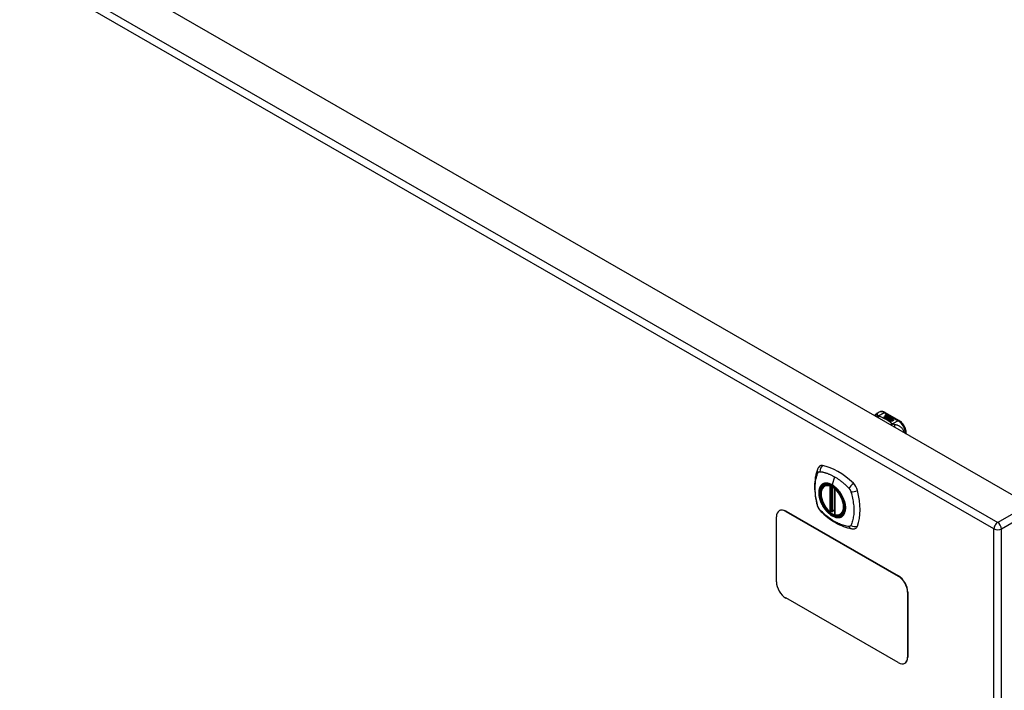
# Model space of a CAD drawing. Header units: inches. Extents: x 435.6 to 512.6, y 168.1 to 236.8.
# Tile 4 of 10: x 455.1 to 473.7, y 211.4 to 224.1. Entities that reach past the tile are written whole.
import ezdxf

# ---------------------------------------------------------------- set-up
doc = ezdxf.new("R2010")
doc.units = ezdxf.units.IN
doc.header["$MEASUREMENT"] = 0
doc.layers.add('Visible Edges(ANSI)', color=7, linetype='Continuous', lineweight=25)
doc.layers.add('Visible Tangent Edges(ANSI)', color=7, linetype='Continuous', lineweight=25)

msp = doc.modelspace()

# ---------------------------------------------------------------- linework, layer by layer
at = {"layer": 'Visible Edges(ANSI)'}
for p, q in [((436.276, 236.783), (474.18, 214.955)), ((471.308, 216.676), (471.348, 216.699)), ((471.466, 216.691), (471.73, 216.539)), ((471.467, 216.643), (471.486, 216.65)), ((471.486, 216.648), (471.467, 216.641)), ((471.47, 216.636), (471.47, 216.634)), ((471.492, 216.646), (471.473, 216.639)), ((471.486, 216.65), (471.492, 216.646)), ((471.486, 216.65), (471.486, 216.648)), ((471.491, 216.646), (471.486, 216.648)), ((471.508, 216.637), (471.489, 216.63)), ((471.49, 216.636), (471.502, 216.641)), ((471.502, 216.639), (471.49, 216.634)), ((471.49, 216.636), (471.49, 216.634)), ((471.502, 216.641), (471.508, 216.637)), ((471.502, 216.641), (471.502, 216.639)), ((471.507, 216.637), (471.502, 216.639)), ((471.439, 216.602), (471.477, 216.624)), ((471.453, 216.594), (471.439, 216.602)), ((471.477, 216.622), (471.441, 216.601)), ((471.491, 216.616), (471.453, 216.594)), ((471.455, 216.593), (471.493, 216.615)), ((471.469, 216.585), (471.455, 216.593)), ((471.493, 216.613), (471.457, 216.592)), ((471.512, 216.61), (471.469, 216.585)), ((471.471, 216.584), (471.518, 216.61)), ((471.503, 216.565), (471.471, 216.584)), ((471.516, 216.608), (471.473, 216.583)), ((471.477, 216.624), (471.477, 216.622)), ((471.479, 216.633), (471.479, 216.631)), ((471.479, 216.631), (471.479, 216.63)), ((471.486, 216.627), (471.486, 216.625)), ((471.489, 216.621), (471.486, 216.619)), ((471.486, 216.619), (471.491, 216.616)), ((471.486, 216.619), (471.486, 216.618)), ((471.49, 216.615), (471.486, 216.618)), ((471.524, 216.597), (471.486, 216.576)), ((471.486, 216.576), (471.526, 216.579)), ((471.486, 216.576), (471.486, 216.575)), ((471.526, 216.578), (471.487, 216.574)), ((471.489, 216.619), (471.494, 216.621)), ((471.494, 216.616), (471.489, 216.619)), ((471.494, 216.62), (471.49, 216.618)), ((471.494, 216.621), (471.492, 216.622)), ((471.493, 216.615), (471.504, 216.609)), ((471.493, 216.615), (471.493, 216.613)), ((471.504, 216.607), (471.493, 216.613)), ((471.524, 216.628), (471.494, 216.616)), ((471.494, 216.621), (471.494, 216.62)), ((471.497, 216.614), (471.521, 216.615)), ((471.504, 216.61), (471.497, 216.614)), ((471.521, 216.613), (471.499, 216.613)), ((471.522, 216.569), (471.503, 216.565)), ((471.519, 216.611), (471.504, 216.61)), ((471.504, 216.609), (471.512, 216.61)), ((471.504, 216.609), (471.504, 216.607)), ((471.509, 216.608), (471.504, 216.607)), ((471.506, 216.627), (471.518, 216.632)), ((471.518, 216.63), (471.506, 216.625)), ((471.518, 216.61), (471.513, 216.604)), ((471.513, 216.604), (471.524, 216.597)), ((471.513, 216.604), (471.513, 216.602)), ((471.522, 216.597), (471.513, 216.602)), ((471.515, 216.604), (471.52, 216.611)), ((471.523, 216.599), (471.515, 216.604)), ((471.52, 216.609), (471.516, 216.603)), ((471.518, 216.632), (471.524, 216.628)), ((471.518, 216.632), (471.518, 216.63)), ((471.523, 216.627), (471.518, 216.63)), ((471.518, 216.557), (471.522, 216.569)), ((471.522, 216.567), (471.518, 216.557)), ((471.581, 216.521), (471.518, 216.557)), ((471.52, 216.611), (471.519, 216.611)), ((471.52, 216.611), (471.52, 216.609)), ((471.521, 216.615), (471.528, 216.626)), ((471.528, 216.625), (471.521, 216.613)), ((471.521, 216.615), (471.521, 216.613)), ((471.522, 216.569), (471.522, 216.567)), ((471.529, 216.61), (471.523, 216.599)), ((471.526, 216.579), (471.531, 216.593)), ((471.531, 216.591), (471.526, 216.578)), ((471.526, 216.579), (471.526, 216.578)), ((471.528, 216.626), (471.535, 216.622)), ((471.528, 216.626), (471.528, 216.625)), ((471.534, 216.621), (471.528, 216.625)), ((471.554, 216.611), (471.529, 216.61)), ((471.535, 216.622), (471.53, 216.615)), ((471.53, 216.615), (471.531, 216.614)), ((471.53, 216.615), (471.53, 216.613)), ((471.531, 216.612), (471.53, 216.613)), ((471.531, 216.614), (471.546, 216.616)), ((471.546, 216.614), (471.531, 216.612)), ((471.531, 216.614), (471.531, 216.612)), ((471.531, 216.593), (471.531, 216.591)), ((471.542, 216.572), (471.534, 216.548)), ((471.534, 216.548), (471.549, 216.556)), ((471.534, 216.548), (471.534, 216.547)), ((471.549, 216.554), (471.536, 216.547)), ((471.539, 216.596), (471.539, 216.594)), ((471.542, 216.605), (471.542, 216.603)), ((471.542, 216.605), (471.559, 216.595)), ((471.559, 216.593), (471.542, 216.603)), ((471.565, 216.574), (471.542, 216.572)), ((471.554, 216.593), (471.543, 216.6)), ((471.546, 216.616), (471.554, 216.611)), ((471.546, 216.616), (471.546, 216.614)), ((471.551, 216.611), (471.546, 216.614)), ((471.549, 216.587), (471.546, 216.582)), ((471.546, 216.582), (471.582, 216.585)), ((471.58, 216.584), (471.546, 216.58)), ((471.546, 216.582), (471.546, 216.58)), ((471.549, 216.556), (471.596, 216.529)), ((471.549, 216.556), (471.549, 216.554)), ((471.594, 216.528), (471.549, 216.554)), ((471.551, 216.606), (471.555, 216.609)), ((471.551, 216.557), (471.566, 216.566)), ((471.598, 216.53), (471.551, 216.557)), ((471.555, 216.607), (471.553, 216.606)), ((471.566, 216.564), (471.553, 216.556)), ((471.554, 216.593), (471.554, 216.591)), ((471.555, 216.609), (471.555, 216.607)), ((471.559, 216.595), (471.559, 216.593)), ((471.582, 216.575), (471.561, 216.571)), ((471.561, 216.571), (471.565, 216.574)), ((471.563, 216.598), (471.563, 216.597)), ((471.565, 216.573), (471.563, 216.572)), ((471.565, 216.574), (471.565, 216.573)), ((471.566, 216.566), (471.613, 216.539)), ((471.566, 216.566), (471.566, 216.564)), ((471.612, 216.538), (471.566, 216.564)), ((471.569, 216.567), (471.582, 216.575)), ((471.615, 216.54), (471.569, 216.567)), ((471.582, 216.573), (471.57, 216.566)), ((471.582, 216.585), (471.576, 216.581)), ((471.576, 216.581), (471.619, 216.582)), ((471.576, 216.581), (471.576, 216.579)), ((471.609, 216.58), (471.576, 216.579)), ((471.596, 216.529), (471.581, 216.521)), ((471.582, 216.575), (471.582, 216.573)), ((471.619, 216.582), (471.584, 216.575)), ((471.584, 216.575), (471.63, 216.549)), ((471.584, 216.575), (471.584, 216.574)), ((471.629, 216.548), (471.584, 216.574)), ((471.613, 216.539), (471.598, 216.53)), ((471.63, 216.549), (471.615, 216.54)), ((471.861, 216.29), (471.861, 216.312)), ((470.319, 215.309), (470.33, 215.315)), ((470.514, 215.249), (470.514, 214.77)), ((469.469, 214.838), (469.464, 214.835)), ((469.589, 214.823), (471.71, 213.601)), ((469.593, 214.825), (471.715, 213.604)), ((470.445, 214.826), (470.431, 214.818)), ((470.46, 214.823), (470.458, 214.825)), ((470.514, 214.846), (470.473, 214.822)), ((469.412, 213.494), (469.412, 214.72)), ((470.632, 214.767), (470.642, 214.773)), ((471.887, 213.295), (471.887, 212.069)), ((471.891, 213.298), (471.891, 212.071)), ((471.71, 211.966), (469.589, 213.188)), ((471.839, 211.956), (471.835, 211.954))]:
    msp.add_line(p, q, dxfattribs=at)
at = {"layer": 'Visible Edges(ANSI)', "flags": 128}
for points in [[(471.266, 216.633), (471.274, 216.646), (471.284, 216.657), (471.295, 216.667), (471.308, 216.676)], [(471.466, 216.691), (471.452, 216.698), (471.437, 216.704), (471.422, 216.708), (471.407, 216.711), (471.392, 216.711), (471.377, 216.71), (471.362, 216.705), (471.348, 216.699)], [(471.861, 216.312), (471.861, 216.328), (471.859, 216.344), (471.855, 216.361), (471.851, 216.377), (471.846, 216.394), (471.839, 216.41), (471.832, 216.426), (471.823, 216.441), (471.814, 216.456), (471.804, 216.471), (471.793, 216.485), (471.782, 216.497), (471.77, 216.509), (471.757, 216.52), (471.744, 216.53), (471.73, 216.539)], [(470.185, 215.618), (470.178, 215.597), (470.171, 215.577), (470.166, 215.559), (470.161, 215.54), (470.157, 215.522), (470.153, 215.502), (470.145, 215.462), (470.14, 215.421), (470.136, 215.38), (470.133, 215.337), (470.133, 215.294), (470.133, 215.251), (470.136, 215.207), (470.14, 215.162), (470.145, 215.117), (470.152, 215.072), (470.16, 215.026), (470.17, 214.981), (470.176, 214.958), (470.179, 214.946), (470.182, 214.932)], [(470.224, 215.675), (470.21, 215.661), (470.2, 215.647), (470.192, 215.633), (470.185, 215.618)], [(470.418, 214.819), (470.404, 214.831), (470.39, 214.845), (470.377, 214.859), (470.364, 214.874), (470.351, 214.89), (470.339, 214.906), (470.328, 214.923), (470.317, 214.94), (470.307, 214.958), (470.298, 214.976), (470.289, 214.994), (470.282, 215.013), (470.275, 215.032), (470.269, 215.05), (470.263, 215.069), (470.259, 215.088), (470.255, 215.106), (470.253, 215.124), (470.251, 215.142), (470.251, 215.159), (470.251, 215.176), (470.253, 215.192), (470.255, 215.208), (470.258, 215.222), (470.262, 215.237), (470.268, 215.25), (470.274, 215.263), (470.281, 215.274), (470.289, 215.285), (470.299, 215.294), (470.309, 215.302), (470.319, 215.309)], [(470.573, 215.228), (470.592, 215.206), (470.609, 215.183), (470.626, 215.158), (470.641, 215.133), (470.655, 215.107), (470.668, 215.081), (470.679, 215.054), (470.689, 215.028)], [(470.182, 214.932), (470.187, 214.919), (470.192, 214.905), (470.198, 214.893), (470.204, 214.881), (470.212, 214.869), (470.22, 214.857), (470.228, 214.846), (470.238, 214.836)], [(470.238, 214.836), (470.248, 214.826), (470.257, 214.817), (470.275, 214.8), (470.309, 214.77), (470.344, 214.74), (470.38, 214.711), (470.416, 214.684), (470.453, 214.658), (470.49, 214.634), (470.527, 214.612), (470.564, 214.591), (470.602, 214.572), (470.64, 214.555), (470.678, 214.54), (470.717, 214.526), (470.755, 214.514), (470.793, 214.505), (470.812, 214.5), (470.822, 214.498), (470.833, 214.496)], [(470.458, 214.825), (470.455, 214.826), (470.452, 214.827), (470.448, 214.827), (470.445, 214.826)], [(470.632, 214.767), (470.62, 214.761), (470.607, 214.756), (470.594, 214.753), (470.581, 214.752), (470.566, 214.751), (470.552, 214.752), (470.537, 214.755), (470.522, 214.759)], [(470.833, 214.496), (470.849, 214.495), (470.865, 214.495), (470.883, 214.497), (470.901, 214.501)]]:
    msp.add_lwpolyline(points, dxfattribs=at)
at = {"layer": 'Visible Edges(ANSI)'}
for centre, start, end in [((470.526, 215.249), 137.2248, 180), ((470.425, 214.828), 229.4263, 299.936), ((470.467, 214.832), 232.2158, 299.936), ((470.526, 214.77), 180, 253.542)]:
    msp.add_arc(centre, 0.0118, start, end, dxfattribs=at)
for centre, major_axis, ratio, start_param, end_param in [((471.467, 216.637), (-0.007, 0), 0.575862, 5.820233, 7.062977), ((471.467, 216.635), (-0.007, 0), 0.575862, 5.820233, 6.078955), ((471.478, 216.633), (0.0192, 0), 0.575862, 2.164208, 2.67864), ((471.478, 216.632), (-0.0192, 0), 0.575862, 5.305801, 5.820233), ((471.478, 216.635), (-0.0082, 0), 0.575862, 5.323118, 5.90879), ((471.474, 216.636), (-0.004, 0), 0.575862, 5.90879, 7.175095), ((471.471, 216.65), (0.031, 0), 0.575862, 4.949028, 5.337665), ((471.473, 216.64), (-0.0164, 0), 0.575862, 0.779792, 1.90155), ((471.474, 216.634), (-0.004, 0), 0.575862, 0, 0.89191), ((471.477, 216.638), (0.0084, 0), 0.575862, 4.033503, 4.932446), ((471.477, 216.636), (-0.0084, 0), 0.575862, 0.89191, 1.767313), ((471.482, 216.627), (-0.00676, 0), 0.575862, 5.794367, 7.059467), ((471.493, 216.624), (0.0192, 0), 0.575862, 2.419321, 2.652775), ((471.493, 216.622), (-0.0192, 0), 0.575862, 5.560914, 5.794367), ((471.482, 216.626), (-0.00676, 0), 0.575862, 5.794367, 6.071487), ((471.489, 216.631), (-0.016, 0), 0.575862, 0.776281, 1.787416), ((471.488, 216.63), (0.016, 0), 0.575862, 3.905964, 4.740051), ((471.488, 216.628), (-0.016, 0), 0.575862, 0.764371, 1.402544), ((471.471, 216.649), (-0.031, 0), 0.575862, 1.80809, 2.196072), ((471.494, 216.626), (-0.0082, 0), 0.575862, 5.323254, 5.908937), ((471.49, 216.627), (-0.004, 0), 0.575862, 5.908937, 7.173827), ((471.49, 216.625), (-0.004, 0), 0.575862, 0, 0.890642), ((471.493, 216.629), (0.0084, 0), 0.575862, 4.032234, 4.932287), ((471.493, 216.627), (-0.0084, 0), 0.575862, 0.890642, 1.484281), ((471.493, 216.627), (-0.0084, 0), 0.575862, 1.514337, 1.790695), ((471.488, 216.641), (0.031, 0), 0.575862, 4.932287, 5.323254), ((471.488, 216.64), (-0.031, 0), 0.575862, 1.790695, 2.181662), ((471.541, 216.597), (-0.0101, 0), 0.575862, 5.913952, 6.982716), ((471.549, 216.595), (-0.0188, 0), 0.575862, 5.081623, 5.913952), ((471.549, 216.593), (-0.0188, 0), 0.575862, 5.081623, 5.913952), ((471.541, 216.595), (-0.0101, 0), 0.575862, 5.913952, 6.142632), ((471.549, 216.6), (0.022, 0), 0.575862, 3.701478, 4.680599), ((471.549, 216.598), (-0.022, 0), 0.575862, 0.559885, 1.507168), ((471.549, 216.6), (-0.0199, 0), 0.575862, 0.617996, 1.556283), ((471.545, 216.596), (-0.00637, 0), 0.575862, 4.999578, 6.390788), ((471.546, 216.596), (-0.0073, 0), 0.575862, 0.107602, 1.123637), ((471.545, 216.594), (-0.00637, 0), 0.575862, 0, 0.107602), ((471.546, 216.594), (-0.0073, 0), 0.575862, 0.107602, 1.123637), ((471.548, 216.598), (0.0112, 0), 0.575862, 4.26523, 5.375571), ((471.548, 216.597), (0.0112, 0), 0.575862, 4.26523, 5.375571), ((471.549, 216.603), (-0.0265, 0), 0.575862, 1.556283, 2.296236), ((471.543, 216.596), (0.0205, 0), 0.575862, 0.343453, 1.17916), ((471.536, 216.588), (0.0405, 0), 0.575862, 0.638101, 1.087938), ((471.536, 216.587), (-0.0405, 0), 0.575862, 3.779694, 4.229531), ((471.556, 216.598), (0.0064, 0), 0.575862, 5.210263, 6.626638), ((471.556, 216.597), (0.0064, 0), 0.575862, 5.210263, 6.283185), ((471.558, 216.598), (0.0132, 0), 0.575862, 5.437829, 6.921287), ((471.558, 216.596), (0.0132, 0), 0.575862, 0.108138, 0.638101), ((470.322, 215.529), (-0.088, 0.154), 0.578093, 5.827357, 6.408431), ((470.573, 214.531), (-0.639, 1.109), 0.578093, 5.172085, 5.827357), ((470.468, 215.034), (0.157, -0.273), 0.578093, 2.362013, 7.062765), ((470.824, 215.24), (0.088, -0.154), 0.578093, 1.114968, 2.030492), ((470.086, 215.375), (-0.639, 1.109), 0.578093, 3.601288, 4.256561), ((469.589, 214.619), (-0.125, 0.217), 0.578093, 5.499721, 7.070517), ((469.593, 214.621), (-0.125, 0.217), 0.578093, 5.499721, 6.283185), ((470.824, 214.66), (0.088, -0.154), 0.578093, 6.157956, 6.742881), ((469.589, 213.392), (-0.125, 0.217), 0.578093, 0.787332, 2.358128), ((471.71, 213.397), (0.125, -0.217), 0.578093, 0.787332, 2.358128), ((471.715, 213.399), (-0.125, 0.217), 0.578093, 3.928925, 5.499721), ((471.71, 212.171), (0.125, -0.217), 0.578093, 5.499721, 7.070517), ((471.715, 212.173), (0.125, -0.217), 0.578093, 0, 0.787332)]:
    msp.add_ellipse(centre, major_axis=major_axis, ratio=ratio, start_param=start_param, end_param=end_param, dxfattribs=at)
msp.add_ellipse((470.465, 215.032), major_axis=(-0.16, 0.277), ratio=0.578093, dxfattribs=at)
at = {"layer": 'Visible Tangent Edges(ANSI)'}
for p, q in [((435.685, 236.443), (473.59, 214.615)), ((473.52, 214.494), (435.615, 236.322)), ((471.338, 216.627), (471.446, 216.689)), ((471.446, 216.689), (471.71, 216.537)), ((471.461, 216.638), (471.461, 216.637)), ((471.467, 216.643), (471.467, 216.641)), ((471.472, 216.634), (471.472, 216.632)), ((471.476, 216.629), (471.476, 216.628)), ((471.487, 216.625), (471.487, 216.623)), ((471.495, 216.624), (471.495, 216.622)), ((471.506, 216.627), (471.506, 216.625)), ((471.531, 216.599), (471.531, 216.597)), ((471.539, 216.596), (471.539, 216.594)), ((471.543, 216.592), (471.543, 216.591)), ((471.569, 216.602), (471.569, 216.601)), ((471.71, 216.537), (471.603, 216.475)), ((470.508, 215.479), (470.464, 215.323)), ((470.417, 215.302), (470.417, 214.823)), ((470.434, 215.302), (470.441, 215.306)), ((470.434, 214.823), (470.434, 215.302)), ((470.445, 215.304), (470.445, 214.83)), ((470.46, 214.83), (470.46, 215.296)), ((470.476, 214.828), (470.476, 215.287)), ((470.517, 214.765), (470.517, 215.244)), ((469.589, 214.823), (469.593, 214.825)), ((470.445, 214.83), (470.434, 214.823)), ((470.514, 214.85), (470.476, 214.828)), ((474.18, 214.955), (473.59, 214.615)), ((473.66, 214.494), (474.25, 214.834)), ((473.52, 190.196), (473.52, 214.494)), ((473.66, 190.196), (473.66, 214.494)), ((471.715, 213.604), (471.71, 213.601)), ((471.887, 213.295), (471.891, 213.298)), ((471.891, 212.071), (471.887, 212.069))]:
    msp.add_line(p, q, dxfattribs=at)
at = {"layer": 'Visible Tangent Edges(ANSI)', "flags": 128}
for points in [[(471.324, 216.646), (471.321, 216.646), (471.319, 216.645), (471.317, 216.645), (471.315, 216.645), (471.313, 216.645), (471.311, 216.644), (471.309, 216.644), (471.307, 216.644), (471.305, 216.643), (471.302, 216.642), (471.3, 216.642), (471.298, 216.641), (471.296, 216.64), (471.294, 216.639), (471.292, 216.639), (471.29, 216.638), (471.288, 216.637), (471.286, 216.635), (471.284, 216.634), (471.282, 216.633), (471.281, 216.632), (471.279, 216.631), (471.277, 216.629), (471.275, 216.628)], [(471.324, 216.646), (471.323, 216.648), (471.323, 216.65), (471.323, 216.653), (471.322, 216.655), (471.322, 216.657), (471.322, 216.659), (471.321, 216.661), (471.321, 216.663), (471.32, 216.665), (471.32, 216.666), (471.32, 216.668), (471.319, 216.67), (471.318, 216.671), (471.318, 216.672), (471.317, 216.673), (471.316, 216.674), (471.315, 216.675), (471.315, 216.676), (471.314, 216.676), (471.313, 216.677), (471.311, 216.677), (471.31, 216.677), (471.309, 216.676), (471.308, 216.676)], [(471.338, 216.627), (471.337, 216.628), (471.336, 216.629), (471.335, 216.63), (471.334, 216.631), (471.333, 216.632), (471.332, 216.633), (471.331, 216.633), (471.33, 216.634), (471.33, 216.635), (471.329, 216.636), (471.328, 216.637), (471.327, 216.638), (471.327, 216.638), (471.326, 216.639), (471.326, 216.64), (471.325, 216.64), (471.325, 216.641), (471.325, 216.642), (471.324, 216.642), (471.324, 216.643), (471.324, 216.644), (471.324, 216.644), (471.324, 216.645), (471.324, 216.646)], [(471.338, 216.627), (471.337, 216.627), (471.336, 216.626), (471.335, 216.626), (471.333, 216.625), (471.332, 216.625), (471.331, 216.624), (471.329, 216.624), (471.328, 216.623), (471.327, 216.622), (471.326, 216.622), (471.324, 216.621), (471.323, 216.62), (471.322, 216.619), (471.32, 216.619), (471.319, 216.618), (471.318, 216.617), (471.316, 216.616), (471.315, 216.615), (471.314, 216.614), (471.313, 216.613), (471.311, 216.612), (471.31, 216.611), (471.309, 216.61), (471.308, 216.609)], [(471.349, 216.621), (471.348, 216.62), (471.347, 216.619), (471.346, 216.619), (471.346, 216.618), (471.345, 216.617), (471.344, 216.616), (471.343, 216.615), (471.342, 216.615), (471.341, 216.614), (471.34, 216.613), (471.34, 216.612), (471.339, 216.611), (471.338, 216.61), (471.337, 216.609), (471.336, 216.608), (471.335, 216.607), (471.335, 216.605), (471.334, 216.604), (471.333, 216.603), (471.332, 216.602), (471.331, 216.601), (471.33, 216.6), (471.33, 216.598), (471.329, 216.597)], [(471.349, 216.621), (471.348, 216.621), (471.348, 216.621), (471.347, 216.621), (471.347, 216.622), (471.346, 216.622), (471.346, 216.622), (471.345, 216.622), (471.345, 216.623), (471.344, 216.623), (471.344, 216.623), (471.344, 216.623), (471.343, 216.624), (471.343, 216.624), (471.342, 216.624), (471.342, 216.624), (471.342, 216.625), (471.341, 216.625), (471.341, 216.625), (471.34, 216.626), (471.34, 216.626), (471.34, 216.626), (471.339, 216.627), (471.339, 216.627), (471.338, 216.627)], [(471.592, 216.481), (471.584, 216.488), (471.575, 216.495), (471.567, 216.501), (471.559, 216.508), (471.55, 216.515), (471.541, 216.521), (471.532, 216.528), (471.522, 216.534), (471.513, 216.54), (471.503, 216.546), (471.493, 216.552), (471.483, 216.558), (471.473, 216.564), (471.462, 216.57), (471.452, 216.575), (471.441, 216.581), (471.43, 216.586), (471.419, 216.592), (471.408, 216.597), (471.396, 216.602), (471.384, 216.607), (471.373, 216.611), (471.361, 216.616), (471.349, 216.621)], [(471.592, 216.481), (471.59, 216.48), (471.589, 216.48), (471.588, 216.479), (471.587, 216.479), (471.586, 216.478), (471.584, 216.478), (471.583, 216.477), (471.582, 216.476), (471.581, 216.476), (471.58, 216.475), (471.578, 216.474), (471.577, 216.474), (471.576, 216.473), (471.575, 216.472), (471.573, 216.471), (471.572, 216.47), (471.571, 216.469), (471.57, 216.468), (471.568, 216.468), (471.567, 216.467), (471.566, 216.466), (471.565, 216.465), (471.564, 216.464), (471.562, 216.462)], [(471.603, 216.475), (471.602, 216.474), (471.601, 216.473), (471.601, 216.473), (471.6, 216.472), (471.599, 216.471), (471.598, 216.47), (471.598, 216.469), (471.597, 216.468), (471.596, 216.467), (471.595, 216.466), (471.594, 216.465), (471.594, 216.464), (471.593, 216.463), (471.592, 216.462), (471.591, 216.461), (471.59, 216.46), (471.59, 216.459), (471.589, 216.458), (471.588, 216.456), (471.587, 216.455), (471.586, 216.454), (471.586, 216.453), (471.585, 216.451), (471.584, 216.45)], [(471.603, 216.475), (471.602, 216.475), (471.602, 216.475), (471.601, 216.476), (471.601, 216.476), (471.6, 216.476), (471.6, 216.476), (471.599, 216.476), (471.598, 216.477), (471.598, 216.477), (471.597, 216.477), (471.597, 216.477), (471.597, 216.478), (471.596, 216.478), (471.596, 216.478), (471.595, 216.478), (471.595, 216.479), (471.594, 216.479), (471.594, 216.479), (471.593, 216.479), (471.593, 216.48), (471.593, 216.48), (471.592, 216.48), (471.592, 216.481), (471.592, 216.481)], [(471.64, 216.464), (471.638, 216.464), (471.637, 216.464), (471.636, 216.464), (471.634, 216.465), (471.633, 216.465), (471.631, 216.465), (471.63, 216.466), (471.629, 216.466), (471.627, 216.466), (471.626, 216.467), (471.624, 216.467), (471.623, 216.468), (471.621, 216.468), (471.619, 216.469), (471.618, 216.469), (471.616, 216.47), (471.614, 216.47), (471.613, 216.471), (471.611, 216.472), (471.609, 216.472), (471.608, 216.473), (471.606, 216.474), (471.604, 216.474), (471.603, 216.475)], [(471.825, 216.311), (471.822, 216.325), (471.818, 216.339), (471.813, 216.352), (471.806, 216.364), (471.799, 216.376), (471.792, 216.386), (471.784, 216.395), (471.776, 216.404), (471.767, 216.411), (471.759, 216.418), (471.75, 216.424), (471.742, 216.43), (471.733, 216.435), (471.725, 216.439), (471.716, 216.443), (471.707, 216.447), (471.699, 216.45), (471.69, 216.452), (471.682, 216.455), (471.674, 216.457), (471.665, 216.459), (471.657, 216.461), (471.648, 216.462), (471.64, 216.464)], [(471.64, 216.464), (471.64, 216.462), (471.64, 216.461), (471.641, 216.459), (471.641, 216.457), (471.641, 216.456), (471.642, 216.454), (471.642, 216.452), (471.642, 216.45), (471.643, 216.448), (471.643, 216.446), (471.643, 216.444), (471.643, 216.442), (471.644, 216.44), (471.644, 216.438), (471.644, 216.436), (471.644, 216.434), (471.644, 216.432), (471.644, 216.429), (471.644, 216.427), (471.644, 216.425), (471.644, 216.422), (471.644, 216.42), (471.644, 216.418), (471.644, 216.415)], [(470.196, 214.918), (470.186, 214.951), (470.179, 214.98), (470.172, 215.01), (470.166, 215.04), (470.161, 215.069), (470.156, 215.098), (470.152, 215.127), (470.149, 215.156), (470.146, 215.184), (470.144, 215.212), (470.143, 215.24), (470.143, 215.267), (470.143, 215.294), (470.144, 215.32), (470.146, 215.346), (470.148, 215.371), (470.152, 215.396), (470.156, 215.42), (470.161, 215.443), (470.166, 215.466), (470.172, 215.488), (470.179, 215.51), (470.186, 215.531), (470.196, 215.553)], [(470.196, 215.553), (470.196, 215.554), (470.197, 215.555), (470.197, 215.556), (470.198, 215.556), (470.198, 215.557), (470.199, 215.558), (470.199, 215.559), (470.2, 215.559), (470.201, 215.56), (470.201, 215.561), (470.202, 215.562), (470.202, 215.562), (470.203, 215.563), (470.204, 215.564), (470.204, 215.564), (470.205, 215.565), (470.206, 215.566), (470.206, 215.566), (470.207, 215.567), (470.208, 215.567), (470.209, 215.568), (470.209, 215.568), (470.21, 215.569), (470.211, 215.569)], [(470.211, 215.569), (470.212, 215.57), (470.212, 215.57), (470.213, 215.57), (470.214, 215.571), (470.215, 215.571), (470.216, 215.571), (470.216, 215.572), (470.217, 215.572), (470.218, 215.572), (470.219, 215.573), (470.22, 215.573), (470.221, 215.573), (470.222, 215.573), (470.223, 215.573), (470.223, 215.574), (470.224, 215.574), (470.225, 215.574), (470.226, 215.574), (470.227, 215.574), (470.228, 215.574), (470.229, 215.574), (470.23, 215.574), (470.231, 215.574), (470.232, 215.574)], [(470.232, 215.574), (470.245, 215.573), (470.256, 215.572), (470.267, 215.57), (470.278, 215.568), (470.289, 215.565), (470.3, 215.563), (470.311, 215.56), (470.323, 215.557), (470.334, 215.554), (470.345, 215.551), (470.357, 215.547), (470.368, 215.543), (470.38, 215.539), (470.391, 215.535), (470.403, 215.53), (470.415, 215.526), (470.426, 215.521), (470.438, 215.515), (470.449, 215.51), (470.461, 215.504), (470.473, 215.498), (470.485, 215.492), (470.496, 215.486), (470.508, 215.479)], [(470.689, 215.028), (470.707, 214.959), (470.713, 214.894), (470.709, 214.835), (470.693, 214.785), (470.666, 214.746), (470.63, 214.721), (470.587, 214.71), (470.538, 214.714), (470.485, 214.733), (470.432, 214.765), (470.38, 214.81), (470.332, 214.864), (470.29, 214.927), (470.256, 214.994), (470.232, 215.063), (470.218, 215.131), (470.216, 215.194), (470.225, 215.249), (470.245, 215.295), (470.276, 215.329), (470.314, 215.348), (470.361, 215.353), (470.411, 215.344), (470.464, 215.32)], [(470.303, 215.349), (470.301, 215.348), (470.3, 215.347), (470.298, 215.347), (470.297, 215.346), (470.295, 215.345), (470.294, 215.345), (470.292, 215.344), (470.291, 215.343), (470.29, 215.343), (470.288, 215.342), (470.287, 215.341), (470.285, 215.34), (470.284, 215.339), (470.283, 215.339), (470.281, 215.338), (470.28, 215.337), (470.279, 215.336), (470.277, 215.335), (470.276, 215.334), (470.275, 215.333), (470.273, 215.332), (470.272, 215.331), (470.271, 215.33), (470.27, 215.329)], [(470.464, 215.323), (470.457, 215.327), (470.449, 215.331), (470.442, 215.335), (470.435, 215.338), (470.428, 215.341), (470.42, 215.344), (470.413, 215.346), (470.406, 215.349), (470.399, 215.351), (470.392, 215.352), (470.385, 215.354), (470.378, 215.355), (470.371, 215.356), (470.365, 215.357), (470.358, 215.357), (470.352, 215.357), (470.345, 215.357), (470.339, 215.357), (470.332, 215.356), (470.326, 215.355), (470.32, 215.354), (470.314, 215.352), (470.308, 215.351), (470.303, 215.349)], [(470.508, 215.479), (470.52, 215.472), (470.531, 215.465), (470.543, 215.458), (470.555, 215.45), (470.566, 215.443), (470.578, 215.435), (470.589, 215.427), (470.601, 215.418), (470.612, 215.41), (470.624, 215.401), (470.635, 215.392), (470.647, 215.383), (470.658, 215.374), (470.669, 215.364), (470.68, 215.355), (470.692, 215.345), (470.703, 215.335), (470.714, 215.325), (470.725, 215.314), (470.736, 215.304), (470.747, 215.293), (470.758, 215.283), (470.769, 215.272), (470.782, 215.258)], [(470.27, 215.329), (470.261, 215.321), (470.252, 215.312), (470.245, 215.302), (470.238, 215.291), (470.232, 215.28), (470.227, 215.267), (470.222, 215.254), (470.218, 215.24), (470.215, 215.225), (470.213, 215.209), (470.212, 215.193), (470.212, 215.177), (470.212, 215.16), (470.213, 215.142), (470.215, 215.124), (470.218, 215.106), (470.222, 215.088), (470.227, 215.069), (470.232, 215.05), (470.238, 215.031), (470.245, 215.013), (470.252, 214.994), (470.261, 214.975), (470.27, 214.957)], [(470.625, 215.163), (470.619, 215.172), (470.613, 215.18), (470.607, 215.189), (470.601, 215.197), (470.595, 215.205), (470.589, 215.213), (470.582, 215.22), (470.576, 215.228), (470.569, 215.235), (470.563, 215.243), (470.556, 215.25), (470.549, 215.257), (470.543, 215.263), (470.536, 215.27), (470.529, 215.276), (470.522, 215.282), (470.515, 215.288), (470.507, 215.294), (470.5, 215.299), (470.493, 215.305), (470.486, 215.31), (470.478, 215.314), (470.471, 215.319), (470.464, 215.323)], [(470.464, 215.32), (470.469, 215.317), (470.474, 215.314), (470.478, 215.311), (470.483, 215.308), (470.488, 215.305), (470.493, 215.302), (470.497, 215.298), (470.502, 215.295), (470.507, 215.291), (470.511, 215.288), (470.516, 215.284), (470.52, 215.28), (470.525, 215.276), (470.529, 215.272), (470.534, 215.268), (470.539, 215.264), (470.543, 215.26), (470.547, 215.255), (470.552, 215.251), (470.556, 215.247), (470.561, 215.242), (470.565, 215.237), (470.569, 215.233), (470.573, 215.228)], [(470.658, 215.106), (470.657, 215.108), (470.655, 215.11), (470.654, 215.113), (470.653, 215.115), (470.651, 215.118), (470.65, 215.12), (470.649, 215.123), (470.647, 215.125), (470.646, 215.128), (470.645, 215.13), (470.643, 215.132), (470.642, 215.135), (470.641, 215.137), (470.639, 215.14), (470.638, 215.142), (470.636, 215.144), (470.635, 215.147), (470.634, 215.149), (470.632, 215.151), (470.631, 215.154), (470.629, 215.156), (470.628, 215.159), (470.626, 215.161), (470.625, 215.163)], [(470.782, 215.258), (470.784, 215.255), (470.785, 215.253), (470.787, 215.251), (470.789, 215.248), (470.791, 215.246), (470.793, 215.244), (470.795, 215.241), (470.796, 215.239), (470.798, 215.236), (470.8, 215.233), (470.801, 215.231), (470.803, 215.228), (470.804, 215.225), (470.806, 215.223), (470.807, 215.22), (470.809, 215.217), (470.81, 215.214), (470.811, 215.212), (470.813, 215.209), (470.814, 215.206), (470.815, 215.203), (470.816, 215.2), (470.817, 215.198), (470.818, 215.195)], [(470.818, 215.195), (470.828, 215.162), (470.835, 215.132), (470.842, 215.103), (470.848, 215.073), (470.854, 215.044), (470.859, 215.015), (470.863, 214.986), (470.867, 214.957), (470.87, 214.929), (470.872, 214.901), (470.873, 214.874), (470.873, 214.846), (470.873, 214.82), (470.872, 214.793), (470.87, 214.767), (470.867, 214.742), (470.863, 214.717), (470.859, 214.693), (470.854, 214.67), (470.848, 214.647), (470.842, 214.624), (470.835, 214.602), (470.828, 214.581), (470.818, 214.559)], [(470.658, 214.733), (470.667, 214.742), (470.675, 214.751), (470.683, 214.761), (470.69, 214.772), (470.696, 214.783), (470.701, 214.796), (470.706, 214.809), (470.71, 214.823), (470.712, 214.838), (470.715, 214.853), (470.716, 214.87), (470.716, 214.886), (470.716, 214.903), (470.715, 214.921), (470.712, 214.939), (470.71, 214.957), (470.706, 214.975), (470.701, 214.994), (470.696, 215.013), (470.69, 215.031), (470.683, 215.05), (470.675, 215.069), (470.667, 215.087), (470.658, 215.106)], [(470.232, 214.855), (470.23, 214.857), (470.228, 214.859), (470.226, 214.862), (470.224, 214.864), (470.223, 214.866), (470.221, 214.869), (470.219, 214.871), (470.217, 214.874), (470.216, 214.877), (470.214, 214.879), (470.212, 214.882), (470.211, 214.884), (470.209, 214.887), (470.208, 214.89), (470.206, 214.893), (470.205, 214.895), (470.204, 214.898), (470.202, 214.901), (470.201, 214.904), (470.2, 214.906), (470.199, 214.909), (470.198, 214.912), (470.197, 214.915), (470.196, 214.918)], [(470.782, 214.538), (470.758, 214.541), (470.736, 214.545), (470.714, 214.55), (470.692, 214.556), (470.669, 214.562), (470.647, 214.57), (470.624, 214.578), (470.601, 214.588), (470.578, 214.598), (470.555, 214.609), (470.531, 214.621), (470.508, 214.634), (470.485, 214.648), (470.461, 214.663), (470.438, 214.679), (470.415, 214.695), (470.392, 214.712), (470.368, 214.73), (470.345, 214.749), (470.323, 214.768), (470.3, 214.788), (470.278, 214.809), (470.256, 214.83), (470.232, 214.855)], [(470.27, 214.957), (470.271, 214.955), (470.272, 214.952), (470.273, 214.95), (470.275, 214.947), (470.276, 214.945), (470.277, 214.942), (470.279, 214.94), (470.28, 214.938), (470.281, 214.935), (470.283, 214.933), (470.284, 214.93), (470.285, 214.928), (470.287, 214.925), (470.288, 214.923), (470.29, 214.921), (470.291, 214.918), (470.292, 214.916), (470.294, 214.914), (470.295, 214.911), (470.297, 214.909), (470.298, 214.907), (470.3, 214.904), (470.301, 214.902), (470.303, 214.9)], [(470.303, 214.9), (470.314, 214.883), (470.326, 214.866), (470.339, 214.85), (470.351, 214.835), (470.365, 214.82), (470.378, 214.806), (470.392, 214.793), (470.406, 214.781), (470.421, 214.769), (470.435, 214.758), (470.449, 214.749), (470.464, 214.74), (470.479, 214.732), (470.493, 214.725), (470.507, 214.719), (470.522, 214.714), (470.536, 214.71), (470.55, 214.708), (470.563, 214.706), (470.576, 214.706), (470.589, 214.706), (470.601, 214.708), (470.613, 214.71), (470.625, 214.714)], [(470.445, 214.83), (470.445, 214.829), (470.445, 214.829), (470.445, 214.829), (470.445, 214.829), (470.445, 214.829), (470.445, 214.829), (470.445, 214.829), (470.445, 214.829), (470.445, 214.829), (470.445, 214.829), (470.445, 214.829), (470.445, 214.829), (470.445, 214.829), (470.445, 214.829), (470.445, 214.829), (470.445, 214.828), (470.445, 214.828), (470.445, 214.828), (470.445, 214.828), (470.445, 214.828), (470.445, 214.828), (470.445, 214.828), (470.445, 214.828), (470.445, 214.828)], [(470.445, 214.828), (470.445, 214.828), (470.445, 214.828), (470.445, 214.827), (470.445, 214.827), (470.445, 214.827), (470.445, 214.827), (470.445, 214.827), (470.445, 214.827), (470.445, 214.826), (470.445, 214.826), (470.445, 214.826), (470.445, 214.826), (470.445, 214.826), (470.445, 214.826), (470.445, 214.826), (470.445, 214.826), (470.445, 214.826), (470.445, 214.826), (470.445, 214.826), (470.445, 214.825), (470.445, 214.825), (470.445, 214.825), (470.445, 214.825), (470.445, 214.825)], [(470.445, 214.825), (470.445, 214.825), (470.445, 214.825), (470.445, 214.825), (470.445, 214.825), (470.445, 214.825), (470.445, 214.825), (470.445, 214.825), (470.445, 214.825), (470.445, 214.825), (470.445, 214.825), (470.445, 214.825), (470.445, 214.825), (470.445, 214.825), (470.445, 214.825), (470.445, 214.825), (470.445, 214.825), (470.445, 214.826), (470.445, 214.826), (470.445, 214.826), (470.445, 214.826), (470.445, 214.826), (470.445, 214.826), (470.445, 214.826), (470.445, 214.826)], [(470.458, 214.825), (470.458, 214.825), (470.458, 214.825), (470.458, 214.825), (470.458, 214.824), (470.458, 214.824), (470.458, 214.824), (470.458, 214.824), (470.458, 214.824), (470.458, 214.824), (470.459, 214.824), (470.459, 214.824), (470.459, 214.824), (470.459, 214.824), (470.459, 214.824), (470.459, 214.824), (470.459, 214.824), (470.459, 214.824), (470.459, 214.824), (470.459, 214.824), (470.459, 214.824), (470.459, 214.824), (470.459, 214.824), (470.459, 214.824), (470.459, 214.824)], [(470.459, 214.824), (470.459, 214.824), (470.459, 214.824), (470.459, 214.824), (470.459, 214.824), (470.459, 214.824), (470.459, 214.824), (470.459, 214.824), (470.46, 214.825), (470.46, 214.825), (470.46, 214.825), (470.46, 214.825), (470.46, 214.825), (470.46, 214.825), (470.46, 214.825), (470.46, 214.825), (470.46, 214.825), (470.46, 214.826), (470.46, 214.826), (470.46, 214.826), (470.46, 214.826), (470.46, 214.826), (470.46, 214.827), (470.46, 214.827), (470.46, 214.827)], [(470.46, 214.827), (470.46, 214.827), (470.46, 214.827), (470.46, 214.827), (470.46, 214.827), (470.46, 214.828), (470.46, 214.828), (470.46, 214.828), (470.46, 214.828), (470.46, 214.828), (470.46, 214.828), (470.46, 214.828), (470.46, 214.829), (470.46, 214.829), (470.46, 214.829), (470.46, 214.829), (470.46, 214.829), (470.46, 214.829), (470.46, 214.829), (470.46, 214.83), (470.46, 214.83), (470.46, 214.83), (470.46, 214.83), (470.46, 214.83), (470.46, 214.83)], [(470.625, 214.714), (470.626, 214.715), (470.628, 214.715), (470.629, 214.716), (470.631, 214.717), (470.632, 214.717), (470.633, 214.718), (470.635, 214.719), (470.636, 214.719), (470.638, 214.72), (470.639, 214.721), (470.641, 214.722), (470.642, 214.722), (470.643, 214.723), (470.645, 214.724), (470.646, 214.725), (470.647, 214.726), (470.649, 214.727), (470.65, 214.728), (470.651, 214.729), (470.653, 214.73), (470.654, 214.73), (470.655, 214.731), (470.657, 214.732), (470.658, 214.733)], [(470.818, 214.559), (470.817, 214.558), (470.816, 214.556), (470.815, 214.554), (470.814, 214.553), (470.813, 214.551), (470.811, 214.55), (470.81, 214.549), (470.809, 214.548), (470.807, 214.546), (470.806, 214.545), (470.805, 214.544), (470.803, 214.543), (470.801, 214.543), (470.8, 214.542), (470.798, 214.541), (470.797, 214.54), (470.795, 214.54), (470.793, 214.539), (470.791, 214.539), (470.789, 214.539), (470.787, 214.538), (470.786, 214.538), (470.784, 214.538), (470.782, 214.538)]]:
    msp.add_lwpolyline(points, dxfattribs=at)
at = {"layer": 'Visible Tangent Edges(ANSI)'}
for centre, major_axis, ratio, start_param, end_param in [((471.446, 216.528), (-0.098, 0.171), 0.578093, 5.499721, 6.283185), ((471.446, 216.657), (0.0196, 0.0341), 0.578093, 0, 0.783464), ((471.71, 216.505), (0.0196, 0.0341), 0.578093, 0, 0.783464), ((471.71, 216.376), (0.098, -0.171), 0.578093, 0.795218, 2.358128), ((471.822, 216.312), (0.0394, 0), 0.575862, 5.537379, 6.283185), ((470.296, 215.576), (-0.11, 0.042), 0.703309, 0, 0.764267), ((470.323, 215.592), (0.026, 0.115), 0.753973, 0.758368, 1.895638), ((470.467, 215.034), (-0.173, 0.3), 0.578093, 5.049679, 10.658285), ((470.852, 215.287), (0.0787, 0.0881), 0.342407, 1.057534, 2.194805), ((470.467, 215.033), (-0.15, 0.261), 0.578093, 5.737686, 8.403348), ((470.476, 215.038), (-0.156, 0.271), 0.578093, 6.165882, 6.283185), ((470.425, 215.306), (-0.0033, -0.0113), 0.697548, 4.260322, 5.344494), ((470.425, 215.306), (-0.0118, 0), 0.575862, 0.785398, 2.356194), ((470.425, 215.306), (0.0059, -0.0102), 0.578093, 0.787332, 1.523057), ((470.467, 215.324), (-0.00246, -0.00426), 0.578093, 5.124962, 6.139355), ((470.526, 215.249), (-0.0118, 0), 0.575862, 0, 0.785398), ((470.526, 215.249), (0.00768, 0.00897), 0.426057, 1.534849, 2.448406), ((470.467, 215.033), (0.15, -0.261), 0.578093, 5.737686, 8.403348), ((470.879, 215.241), (0.116, 0.024), 0.339589, 4.087332, 5.224602), ((470.296, 214.964), (-0.114, -0.032), 0.388839, 0, 0.392668), ((470.323, 214.918), (-0.0848, -0.0822), 0.391657, 5.889683, 6.283185), ((470.425, 214.828), (0.0118, 0), 0.575862, 3.926991, 5.497787), ((470.425, 214.828), (-0.00768, -0.00897), 0.426057, 5.589999, 6.283185), ((470.425, 214.828), (0.0059, -0.0102), 0.578093, 0, 0.787332), ((470.453, 214.825), (-0.0118, 0), 0.575862, 4.088863, 5.497787), ((470.453, 214.821), (-0.0116, 0.0022), 0.652556, 4.188914, 5.615495), ((470.451, 214.816), (-0.00924, 0.00735), 0.983585, 4.628275, 5.94423), ((470.467, 214.832), (-0.00724, -0.00933), 0.471826, 6.077811, 6.283185), ((470.467, 214.832), (0.0118, 0), 0.575862, 4.073452, 5.497787), ((470.467, 214.832), (0.0059, -0.0102), 0.578093, 0, 0.787332), ((470.476, 215.038), (0.156, -0.271), 0.578093, 0, 0.117303), ((470.526, 214.77), (-0.0118, 0), 0.575862, 0, 0.785398), ((470.526, 214.77), (-0.0033, -0.0113), 0.697548, 5.344494, 6.283185), ((473.59, 214.534), (0.0494, 0.0858), 0.578093, 0.783464, 2.354261), ((473.59, 214.534), (-0.0494, 0.0858), 0.578093, 3.928925, 5.499721), ((470.852, 214.613), (-0.019, -0.117), 0.704723, 5.515471, 6.283185), ((470.879, 214.629), (0.113, -0.034), 0.752559, 4.384035, 5.521305), ((473.59, 214.534), (-0.099, 0), 0.575862, 0.785398, 2.356194)]:
    msp.add_ellipse(centre, major_axis=major_axis, ratio=ratio, start_param=start_param, end_param=end_param, dxfattribs=at)
for centre, major_axis in [((470.468, 215.034), (0.171, -0.297)), ((470.465, 215.032), (-0.162, 0.282)), ((470.465, 215.032), (0.162, -0.281))]:
    msp.add_ellipse(centre, major_axis=major_axis, ratio=0.578093, dxfattribs=at)

doc.saveas('drawing.dxf')
